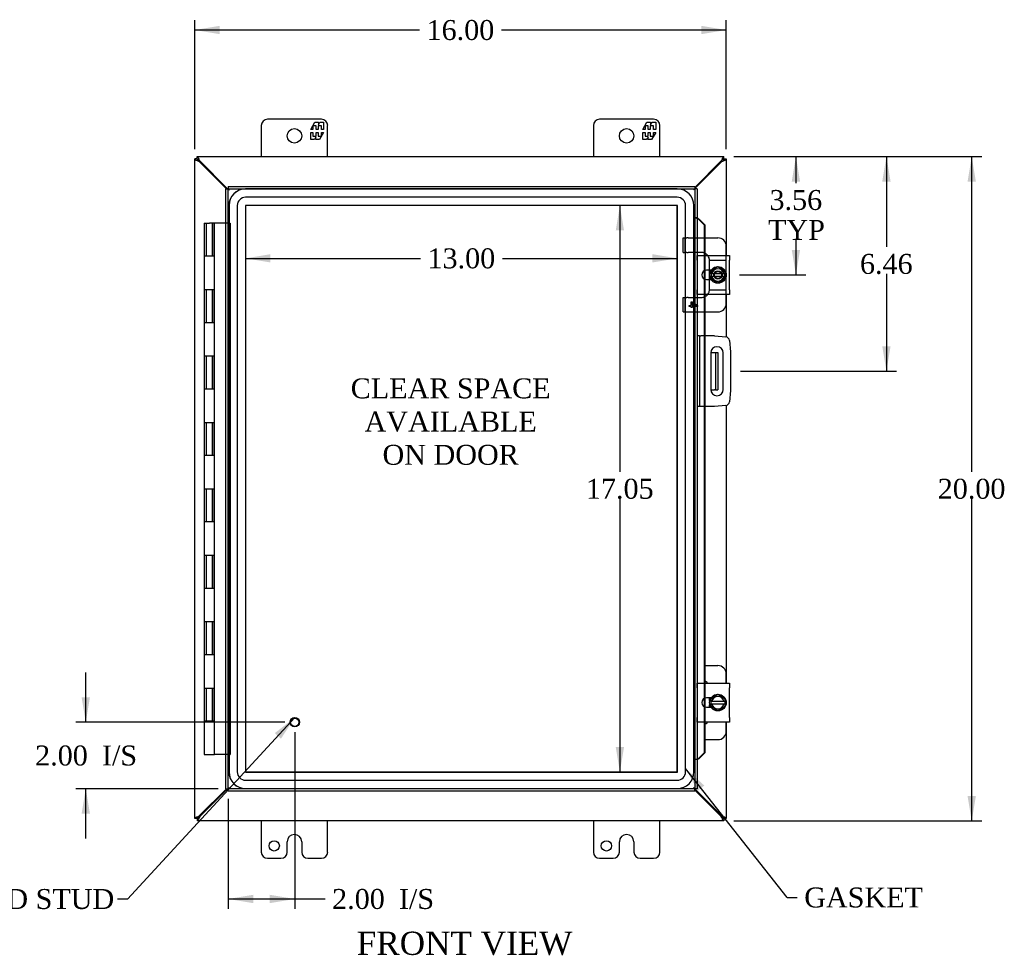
# Model space of a CAD drawing. Header units: inches. Extents: x 2 to 119, y 1 to 79.
# Tile 3 of 7: x 22 to 52, y 24 to 53. Entities that reach past the tile are written whole.
import ezdxf
from ezdxf.enums import TextEntityAlignment as Align

# ---------------------------------------------------------------- set-up
doc = ezdxf.new("R2010")
doc.units = ezdxf.units.IN
doc.header["$MEASUREMENT"] = 0
for name, color, linetype in [('COM40153-1', 7, 'CONTINUOUS'), ('COM40153-2', 7, 'CONTINUOUS'), ('COM42667', 7, 'CONTINUOUS'), ('COM42780', 7, 'CONTINUOUS'), ('COM48425', 7, 'CONTINUOUS'), ('COM70219', 7, 'CONTINUOUS'), ('COM71780-6', 7, 'CONTINUOUS'), ('DEFAULT', 7, 'CONTINUOUS'), ('FET07710', 7, 'CONTINUOUS'), ('HNG10620-16B', 7, 'CONTINUOUS'), ('HNG10620-16C', 7, 'CONTINUOUS'), ('SCC19011', 7, 'CONTINUOUS'), ('SPR20265', 7, 'CONTINUOUS'), ('STD21878', 7, 'CONTINUOUS'), ('WAF25035', 7, 'CONTINUOUS')]:
    doc.layers.add(name, color=color, linetype=linetype)
doc.styles.add('SEACAD_TIMES_NEW_ROMAN', font='times.ttf')

# ---------------------------------------------------------------- blocks, each defined once
blk = doc.blocks.new('SEANNOT_GROUP2')
at = {"layer": 'DEFAULT', "linetype": 'Continuous'}
blk.add_hatch(color=136, dxfattribs=at).paths.add_polyline_path([(30.254, 30.876), (30.67, 31.512), (30.07, 31.046)])
at = {"layer": 'DEFAULT', "color": 136, "linetype": 'Continuous'}
blk.add_line((25.632, 26.052), (25.332, 26.052), dxfattribs=at)
blk.add_lwpolyline([(25.632, 26.052), (30.67, 31.512)], dxfattribs=at)
at = {"layer": 'DEFAULT', "color": 136, "linetype": 'Continuous', "style": 'SEACAD_TIMES_NEW_ROMAN'}
for s, p in [('GROUND STUD', (18.767, 26.352)), ('DOOR', (18.767, 25.452))]:
    blk.add_text(s, height=0.6, dxfattribs=at).set_placement(p, align=Align.TOP_LEFT)
blk = doc.blocks.new('SEANNOT_GROUP3')
at = {"layer": 'DEFAULT', "linetype": 'Continuous'}
blk.add_hatch(color=136, dxfattribs=at).paths.add_polyline_path([(43, 29.467), (42.437, 29.978), (42.804, 29.312)])
at = {"layer": 'DEFAULT', "color": 136, "linetype": 'Continuous'}
blk.add_line((45.497, 26.098), (45.797, 26.098), dxfattribs=at)
blk.add_lwpolyline([(45.497, 26.098), (42.437, 29.978)], dxfattribs=at)
at = {"layer": 'DEFAULT', "color": 136, "linetype": 'Continuous', "style": 'SEACAD_TIMES_NEW_ROMAN'}
blk.add_text('GASKET', height=0.6, dxfattribs=at).set_placement((46.007, 26.398), align=Align.TOP_LEFT)
blk = doc.blocks.new('GDIMGGROUP')
at = {"layer": 'DEFAULT', "linetype": 'Continuous'}
for points in [[(28.411, 52.338), (27.661, 52.213), (28.411, 52.088)], [(42.911, 52.338), (42.911, 52.088), (43.661, 52.213)]]:
    blk.add_hatch(color=136, dxfattribs=at).paths.add_polyline_path(points)
at = {"layer": 'DEFAULT', "color": 136, "linetype": 'Continuous'}
for p, q in [((27.661, 48.63), (27.661, 52.513)), ((43.661, 48.63), (43.661, 52.513)), ((34.428, 52.213), (27.661, 52.213)), ((43.661, 52.213), (36.895, 52.213))]:
    blk.add_line(p, q, dxfattribs=at)
at = {"layer": 'DEFAULT', "color": 136, "linetype": 'Continuous', "style": 'SEACAD_TIMES_NEW_ROMAN'}
blk.add_text('16.00', height=0.6, dxfattribs=at).set_placement((34.638, 52.513), align=Align.TOP_LEFT)
blk = doc.blocks.new('GDIMGGROUP1')
at = {"layer": 'DEFAULT', "linetype": 'Continuous'}
for points in [[(51.174, 47.652), (51.049, 48.402), (50.924, 47.652)], [(51.174, 29.152), (50.924, 29.152), (51.049, 28.402)]]:
    blk.add_hatch(color=136, dxfattribs=at).paths.add_polyline_path(points)
at = {"layer": 'DEFAULT', "color": 136, "linetype": 'Continuous'}
for p, q in [((43.889, 48.402), (51.349, 48.402)), ((51.049, 38.912), (51.049, 48.402)), ((51.049, 28.402), (51.049, 38.102)), ((43.889, 28.402), (51.349, 28.402))]:
    blk.add_line(p, q, dxfattribs=at)
at = {"layer": 'DEFAULT', "color": 136, "linetype": 'Continuous', "style": 'SEACAD_TIMES_NEW_ROMAN'}
blk.add_text('20.00', height=0.6, dxfattribs=at).set_placement((50.026, 38.702), align=Align.TOP_LEFT)
blk = doc.blocks.new('GDIMGGROUP2')
at = {"layer": 'DEFAULT', "linetype": 'Continuous'}
for points in [[(24.255, 32.122), (24.38, 31.372), (24.505, 32.122)], [(24.255, 28.622), (24.505, 28.622), (24.38, 29.372)]]:
    blk.add_hatch(color=136, dxfattribs=at).paths.add_polyline_path(points)
at = {"layer": 'DEFAULT', "color": 136, "linetype": 'Continuous'}
for p, q in [((24.38, 31.372), (24.38, 32.872)), ((30.37, 31.372), (24.08, 31.372)), ((28.37, 29.372), (24.08, 29.372)), ((24.38, 27.872), (24.38, 29.372))]:
    blk.add_line(p, q, dxfattribs=at)
at = {"layer": 'DEFAULT', "color": 136, "linetype": 'Continuous', "style": 'SEACAD_TIMES_NEW_ROMAN'}
for s, p in [('2.00', (22.855, 30.672)), ('I/S', (24.867, 30.672))]:
    blk.add_text(s, height=0.6, dxfattribs=at).set_placement(p, align=Align.TOP_LEFT)
blk = doc.blocks.new('GDIMGGROUP3')
at = {"layer": 'DEFAULT', "linetype": 'Continuous'}
for points in [[(29.42, 25.928), (29.42, 26.178), (28.67, 26.053)], [(29.92, 25.928), (30.67, 26.053), (29.92, 26.178)]]:
    blk.add_hatch(color=136, dxfattribs=at).paths.add_polyline_path(points)
at = {"layer": 'DEFAULT', "color": 136, "linetype": 'Continuous'}
for p, q in [((30.67, 31.072), (30.67, 25.753)), ((28.67, 29.072), (28.67, 25.753)), ((28.67, 26.053), (31.285, 26.053)), ((31.285, 26.053), (31.585, 26.053))]:
    blk.add_line(p, q, dxfattribs=at)
at = {"layer": 'DEFAULT', "color": 136, "linetype": 'Continuous', "style": 'SEACAD_TIMES_NEW_ROMAN'}
for s, p in [('I/S', (33.807, 26.353)), ('2.00', (31.795, 26.353))]:
    blk.add_text(s, height=0.6, dxfattribs=at).set_placement(p, align=Align.TOP_LEFT)
blk = doc.blocks.new('GDIMGGROUP16')
at = {"layer": 'DEFAULT', "linetype": 'Continuous'}
for points in [[(45.882, 47.652), (45.757, 48.402), (45.632, 47.652)], [(45.882, 45.59), (45.632, 45.59), (45.757, 44.84)]]:
    blk.add_hatch(color=136, dxfattribs=at).paths.add_polyline_path(points)
at = {"layer": 'DEFAULT', "color": 136, "linetype": 'Continuous'}
for p, q in [((43.889, 48.402), (46.057, 48.402)), ((45.757, 48.402), (45.757, 47.606)), ((45.757, 45.896), (45.757, 44.84)), ((44.057, 44.84), (46.057, 44.84))]:
    blk.add_line(p, q, dxfattribs=at)
at = {"layer": 'DEFAULT', "color": 136, "linetype": 'Continuous', "style": 'SEACAD_TIMES_NEW_ROMAN'}
for s, p in [('3.56', (44.961, 47.396)), ('TYP', (44.918, 46.496))]:
    blk.add_text(s, height=0.6, dxfattribs=at).set_placement(p, align=Align.TOP_LEFT)
blk = doc.blocks.new('GDIMGGROUP17')
at = {"layer": 'DEFAULT', "linetype": 'Continuous'}
for points in [[(48.606, 47.652), (48.481, 48.402), (48.356, 47.652)], [(48.606, 42.692), (48.356, 42.692), (48.481, 41.942)]]:
    blk.add_hatch(color=136, dxfattribs=at).paths.add_polyline_path(points)
at = {"layer": 'DEFAULT', "color": 136, "linetype": 'Continuous'}
for p, q in [((43.889, 48.402), (48.781, 48.402)), ((48.481, 48.402), (48.481, 45.682)), ((48.481, 44.872), (48.481, 41.942)), ((44.086, 41.942), (48.781, 41.942))]:
    blk.add_line(p, q, dxfattribs=at)
at = {"layer": 'DEFAULT', "color": 136, "linetype": 'Continuous', "style": 'SEACAD_TIMES_NEW_ROMAN'}
blk.add_text('6.46', height=0.6, dxfattribs=at).set_placement((47.685, 45.472), align=Align.TOP_LEFT)
blk = doc.blocks.new('GDIMGGROUP24')
at = {"layer": 'DEFAULT', "linetype": 'Continuous'}
for points in [[(29.94, 45.464), (29.19, 45.339), (29.94, 45.214)], [(41.438, 45.464), (41.438, 45.214), (42.188, 45.339)]]:
    blk.add_hatch(color=136, dxfattribs=at).paths.add_polyline_path(points)
at = {"layer": 'DEFAULT', "color": 136, "linetype": 'Continuous'}
for p, q in [((29.19, 45.339), (34.456, 45.339)), ((36.923, 45.339), (42.188, 45.339))]:
    blk.add_line(p, q, dxfattribs=at)
at = {"layer": 'DEFAULT', "color": 136, "linetype": 'Continuous', "style": 'SEACAD_TIMES_NEW_ROMAN'}
blk.add_text('13.00', height=0.6, dxfattribs=at).set_placement((34.666, 45.639), align=Align.TOP_LEFT)
blk = doc.blocks.new('GDIMGGROUP25')
at = {"layer": 'DEFAULT', "linetype": 'Continuous'}
for points in [[(40.333, 46.179), (40.583, 46.179), (40.458, 46.929)], [(40.333, 30.625), (40.458, 29.875), (40.583, 30.625)]]:
    blk.add_hatch(color=136, dxfattribs=at).paths.add_polyline_path(points)
at = {"layer": 'DEFAULT', "color": 136, "linetype": 'Continuous'}
for p, q in [((40.458, 46.929), (40.458, 38.912)), ((40.458, 38.102), (40.458, 29.875))]:
    blk.add_line(p, q, dxfattribs=at)
at = {"layer": 'DEFAULT', "color": 136, "linetype": 'Continuous', "style": 'SEACAD_TIMES_NEW_ROMAN'}
blk.add_text('17.05', height=0.6, dxfattribs=at).set_placement((39.435, 38.702), align=Align.TOP_LEFT)

msp = doc.modelspace()

# ---------------------------------------------------------------- linework, layer by layer
at = {"layer": 'COM40153-1', "color": 7}
for p, q in [((43.193, 42.505), (43.303, 42.505)), ((43.303, 42.505), (43.339, 42.505)), ((43.339, 42.505), (43.411, 42.505)), ((43.339, 42.505), (43.339, 41.38)), ((43.411, 42.505), (43.411, 41.38)), ((43.193, 41.38), (43.303, 41.38)), ((43.339, 41.38), (43.303, 41.38)), ((43.339, 41.38), (43.411, 41.38))]:
    msp.add_line(p, q, dxfattribs=at)
at = {"layer": 'COM40153-2', "color": 7}
for p, q in [((42.858, 43.005), (42.786, 43.005)), ((42.858, 43.005), (42.858, 40.88)), ((42.858, 43.005), (42.894, 43.005)), ((43.309, 43.005), (42.894, 43.005)), ((43.309, 43.005), (43.643, 42.975)), ((43.757, 42.862), (43.786, 42.528)), ((43.193, 42.492), (43.193, 41.392)), ((43.568, 41.392), (43.568, 42.492)), ((43.786, 42.528), (43.786, 41.357)), ((43.786, 41.357), (43.757, 41.023)), ((43.643, 40.909), (43.309, 40.88)), ((42.858, 40.88), (42.786, 40.88)), ((42.894, 40.88), (42.858, 40.88)), ((43.309, 40.88), (42.894, 40.88))]:
    msp.add_line(p, q, dxfattribs=at)
for centre, radius, start, end in [((43.633, 42.851), 0.125, 5, 85), ((43.38, 42.492), 0.188, 0, 180), ((43.38, 41.392), 0.188, 180, 0), ((43.633, 41.033), 0.125, 275, 355)]:
    msp.add_arc(centre, radius, start, end, dxfattribs=at)
at = {"layer": 'COM42667', "color": 7}
for p, q in [((42.787, 45.286), (42.787, 45.429)), ((42.787, 45.429), (43.757, 45.429)), ((43.757, 45.429), (43.757, 45.286)), ((42.787, 45.286), (42.787, 44.394)), ((43.757, 44.394), (43.757, 45.286)), ((43.201, 44.981), (43.062, 44.981)), ((43.062, 44.7), (43.201, 44.7)), ((42.787, 44.251), (42.787, 44.394)), ((43.757, 44.251), (42.787, 44.251)), ((43.757, 44.394), (43.757, 44.251)), ((42.787, 32.41), (42.787, 32.553)), ((42.787, 32.553), (43.757, 32.553)), ((42.787, 32.41), (42.787, 31.518)), ((43.757, 32.553), (43.757, 32.41)), ((43.757, 31.518), (43.757, 32.41)), ((43.201, 32.105), (43.062, 32.105)), ((43.062, 31.824), (43.201, 31.824)), ((42.787, 31.375), (42.787, 31.518)), ((43.757, 31.518), (43.757, 31.375)), ((43.757, 31.375), (42.787, 31.375))]:
    msp.add_line(p, q, dxfattribs=at)
for centre in [(43.062, 44.84), (43.062, 31.964)]:
    msp.add_arc(centre, 0.141, 90, 270, dxfattribs=at)
at = {"layer": 'COM42780', "color": 7}
for p, q in [((42.358, 45.955), (42.425, 45.955)), ((42.358, 45.518), (42.358, 45.955)), ((42.425, 45.518), (42.425, 45.955)), ((42.425, 45.955), (42.476, 45.955)), ((42.51, 45.955), (42.476, 45.955)), ((42.51, 45.955), (43.011, 45.955)), ((43.011, 45.955), (43.408, 45.955)), ((43.658, 45.429), (43.658, 45.705)), ((42.358, 45.518), (42.425, 45.518)), ((42.476, 45.518), (42.425, 45.518)), ((42.476, 45.518), (42.51, 45.518)), ((42.908, 45.518), (42.51, 45.518)), ((43.658, 45.333), (43.658, 45.429)), ((43.157, 45.285), (43.658, 45.285)), ((43.158, 45.268), (43.158, 45.28)), ((43.158, 45.137), (43.158, 45.268)), ((43.158, 44.981), (43.158, 45.137)), ((43.658, 45.285), (43.658, 45.333)), ((43.658, 45.28), (43.658, 45.285)), ((43.658, 45.137), (43.658, 45.28)), ((43.658, 44.896), (43.658, 45.137)), ((43.158, 44.906), (43.158, 44.981)), ((43.158, 44.857), (43.158, 44.906)), ((43.158, 44.771), (43.158, 44.84)), ((43.158, 44.7), (43.158, 44.771)), ((43.658, 44.543), (43.658, 44.84)), ((43.158, 44.543), (43.158, 44.7)), ((43.158, 44.412), (43.158, 44.543)), ((43.658, 44.4), (43.658, 44.543)), ((43.157, 44.395), (43.658, 44.395)), ((43.158, 44.4), (43.158, 44.412)), ((43.658, 44.395), (43.658, 44.4)), ((43.658, 44.347), (43.658, 44.395)), ((43.658, 44.251), (43.658, 44.347)), ((43.658, 43.975), (43.658, 44.251)), ((42.358, 44.162), (42.425, 44.162)), ((42.358, 43.725), (42.358, 44.162)), ((42.425, 43.725), (42.425, 44.162)), ((42.425, 44.162), (42.476, 44.162)), ((42.51, 44.162), (42.476, 44.162)), ((42.51, 44.162), (42.908, 44.162)), ((42.543, 43.89), (42.543, 43.921)), ((42.543, 43.921), (42.603, 43.921)), ((42.603, 43.89), (42.543, 43.89)), ((42.603, 43.921), (42.603, 44.03)), ((42.603, 44.03), (42.631, 44.03)), ((42.603, 43.857), (42.603, 43.89)), ((42.631, 44.03), (42.793, 43.915)), ((42.744, 43.921), (42.631, 44)), ((42.631, 44), (42.631, 43.921)), ((42.631, 43.921), (42.744, 43.921)), ((42.793, 43.89), (42.631, 43.89)), ((42.631, 43.89), (42.631, 43.857)), ((42.793, 43.915), (42.793, 43.89)), ((42.358, 43.725), (42.425, 43.725)), ((42.425, 43.725), (42.476, 43.725)), ((42.476, 43.725), (42.51, 43.725)), ((42.51, 43.725), (43.011, 43.725)), ((42.631, 43.857), (42.603, 43.857)), ((43.011, 43.725), (43.408, 43.725)), ((43.011, 33.079), (43.408, 33.079)), ((43.658, 32.553), (43.658, 32.829)), ((43.158, 32.03), (43.158, 32.105)), ((43.158, 31.824), (43.158, 31.895)), ((43.658, 31.099), (43.658, 31.375)), ((43.011, 30.849), (43.408, 30.849))]:
    msp.add_line(p, q, dxfattribs=at)
for radius in [0.195, 0.125, 0.106]:
    msp.add_circle((43.408, 44.84), radius, dxfattribs=at)
for centre, start, end in [((43.408, 45.705), 0, 90), ((42.908, 45.268), 65.6695, 90), ((42.908, 45.268), 39.9324, 65.6695), ((42.908, 45.268), 15.0028, 39.9324), ((42.908, 45.268), 3.8357, 15.0028), ((42.908, 45.268), 2.6763, 3.8357), ((42.908, 44.412), 270, 294.3305), ((42.908, 44.412), 294.3305, 320.0676), ((42.908, 44.412), 320.0676, 344.9972), ((42.908, 44.412), 344.9972, 356.1643), ((42.908, 44.412), 356.1643, 357.3237), ((43.408, 43.975), 270, 0), ((43.408, 32.829), 0, 90), ((42.908, 32.392), 39.9324, 65.6695), ((42.908, 31.536), 294.3305, 320.0676), ((43.408, 31.099), 270, 0)]:
    msp.add_arc(centre, 0.25, start, end, dxfattribs=at)
at = {"layer": 'COM48425', "color": 7}
for p, q in [((27.733, 48.33), (27.661, 48.33)), ((27.661, 28.474), (27.661, 48.33)), ((27.733, 48.402), (43.589, 48.402)), ((27.733, 48.33), (27.733, 48.402)), ((27.733, 48.33), (27.769, 48.294)), ((27.733, 48.33), (27.769, 48.294)), ((43.589, 48.33), (43.553, 48.294)), ((43.589, 48.33), (43.553, 48.294)), ((43.589, 48.33), (43.589, 48.402)), ((43.589, 48.33), (43.661, 48.33)), ((43.661, 48.33), (43.661, 45.429)), ((27.769, 48.268), (27.793, 48.252)), ((27.793, 48.252), (28.613, 47.433)), ((27.795, 48.294), (27.811, 48.27)), ((27.811, 48.27), (28.649, 47.433)), ((42.714, 47.473), (43.511, 48.27)), ((42.714, 47.437), (43.529, 48.252)), ((43.511, 48.27), (43.528, 48.294)), ((43.529, 48.252), (43.553, 48.268)), ((43.661, 44.251), (43.661, 42.973)), ((43.661, 40.912), (43.661, 32.553)), ((43.661, 31.375), (43.661, 28.474)), ((28.613, 29.372), (27.793, 28.552)), ((28.649, 29.372), (27.811, 28.534)), ((43.529, 28.552), (42.714, 29.367)), ((43.511, 28.534), (42.714, 29.331)), ((27.733, 28.474), (27.661, 28.474)), ((27.733, 28.474), (27.769, 28.51)), ((27.733, 28.474), (27.769, 28.51)), ((27.733, 28.474), (27.733, 28.402)), ((27.793, 28.552), (27.769, 28.536)), ((27.811, 28.534), (27.795, 28.51)), ((43.528, 28.51), (43.511, 28.534)), ((43.553, 28.536), (43.529, 28.552)), ((43.589, 28.474), (43.553, 28.51)), ((43.589, 28.474), (43.553, 28.51)), ((43.589, 28.474), (43.589, 28.402)), ((43.589, 28.474), (43.661, 28.474)), ((43.589, 28.402), (27.733, 28.402))]:
    msp.add_line(p, q, dxfattribs=at)
for points, knots in [([(27.661, 48.33), (27.661, 48.325), (27.664, 48.32), (27.675, 48.31), (27.683, 48.304), (27.703, 48.294), (27.715, 48.289), (27.741, 48.279), (27.755, 48.274), (27.769, 48.268)], [0, 0, 0, 0, 0.25, 0.25, 0.5, 0.5, 0.75, 0.75, 1, 1, 1, 1]), ([(27.733, 48.402), (27.739, 48.402), (27.744, 48.399), (27.754, 48.389), (27.759, 48.381), (27.769, 48.361), (27.774, 48.349), (27.785, 48.322), (27.79, 48.308), (27.795, 48.294)], [0, 0, 0, 0, 0.25, 0.25, 0.5, 0.5, 0.75, 0.75, 1, 1, 1, 1]), ([(27.733, 48.33), (27.733, 48.32), (27.737, 48.31), (27.75, 48.289), (27.76, 48.279), (27.769, 48.268)], [0, 0, 0, 0, 0.5, 0.5, 1, 1, 1, 1]), ([(27.733, 48.33), (27.739, 48.33), (27.744, 48.329), (27.754, 48.326), (27.759, 48.323), (27.769, 48.316), (27.774, 48.312), (27.785, 48.304), (27.79, 48.299), (27.795, 48.294)], [0, 0, 0, 0, 0.25, 0.25, 0.5, 0.5, 0.75, 0.75, 1, 1, 1, 1]), ([(43.528, 48.294), (43.533, 48.308), (43.538, 48.322), (43.548, 48.349), (43.553, 48.361), (43.563, 48.381), (43.569, 48.389), (43.579, 48.399), (43.584, 48.402), (43.589, 48.402)], [0, 0, 0, 0, 0.25, 0.25, 0.5, 0.5, 0.75, 0.75, 1, 1, 1, 1]), ([(43.528, 48.294), (43.533, 48.299), (43.538, 48.304), (43.548, 48.312), (43.553, 48.316), (43.563, 48.323), (43.569, 48.326), (43.579, 48.329), (43.584, 48.33), (43.589, 48.33)], [0, 0, 0, 0, 0.25, 0.25, 0.5, 0.5, 0.75, 0.75, 1, 1, 1, 1]), ([(43.553, 48.268), (43.567, 48.274), (43.582, 48.279), (43.608, 48.289), (43.62, 48.294), (43.64, 48.304), (43.648, 48.31), (43.658, 48.32), (43.661, 48.325), (43.661, 48.33)], [0, 0, 0, 0, 0.25, 0.25, 0.5, 0.5, 0.75, 0.75, 1, 1, 1, 1]), ([(43.553, 48.268), (43.563, 48.279), (43.572, 48.289), (43.585, 48.31), (43.589, 48.32), (43.589, 48.33)], [0, 0, 0, 0, 0.5, 0.5, 1, 1, 1, 1]), ([(27.769, 28.536), (27.755, 28.531), (27.741, 28.526), (27.715, 28.515), (27.703, 28.51), (27.683, 28.5), (27.675, 28.495), (27.664, 28.485), (27.661, 28.479), (27.661, 28.474)], [0, 0, 0, 0, 0.25, 0.25, 0.5, 0.5, 0.75, 0.75, 1, 1, 1, 1]), ([(27.769, 28.536), (27.76, 28.526), (27.75, 28.515), (27.737, 28.495), (27.733, 28.485), (27.733, 28.474)], [0, 0, 0, 0, 0.5, 0.5, 1, 1, 1, 1]), ([(27.795, 28.51), (27.79, 28.505), (27.785, 28.501), (27.774, 28.492), (27.769, 28.488), (27.759, 28.481), (27.754, 28.479), (27.744, 28.475), (27.739, 28.474), (27.733, 28.474)], [0, 0, 0, 0, 0.25, 0.25, 0.5, 0.5, 0.75, 0.75, 1, 1, 1, 1]), ([(27.795, 28.51), (27.79, 28.496), (27.785, 28.482), (27.774, 28.456), (27.769, 28.444), (27.759, 28.424), (27.754, 28.416), (27.744, 28.405), (27.739, 28.402), (27.733, 28.402)], [0, 0, 0, 0, 0.25, 0.25, 0.5, 0.5, 0.75, 0.75, 1, 1, 1, 1]), ([(43.589, 28.474), (43.584, 28.474), (43.579, 28.475), (43.569, 28.479), (43.563, 28.481), (43.553, 28.488), (43.548, 28.492), (43.538, 28.501), (43.533, 28.505), (43.528, 28.51)], [0, 0, 0, 0, 0.25, 0.25, 0.5, 0.5, 0.75, 0.75, 1, 1, 1, 1]), ([(43.589, 28.402), (43.584, 28.402), (43.579, 28.405), (43.569, 28.416), (43.563, 28.424), (43.553, 28.444), (43.548, 28.456), (43.538, 28.482), (43.533, 28.496), (43.528, 28.51)], [0, 0, 0, 0, 0.25, 0.25, 0.5, 0.5, 0.75, 0.75, 1, 1, 1, 1]), ([(43.661, 28.474), (43.661, 28.479), (43.658, 28.485), (43.648, 28.495), (43.64, 28.5), (43.62, 28.51), (43.608, 28.515), (43.582, 28.526), (43.567, 28.531), (43.553, 28.536)], [0, 0, 0, 0, 0.25, 0.25, 0.5, 0.5, 0.75, 0.75, 1, 1, 1, 1]), ([(43.589, 28.474), (43.589, 28.485), (43.585, 28.495), (43.572, 28.515), (43.563, 28.526), (43.553, 28.536)], [0, 0, 0, 0, 0.5, 0.5, 1, 1, 1, 1])]:
    msp.add_open_spline(points, degree=3, knots=knots, dxfattribs=at)
at = {"layer": 'COM70219', "color": 7}
for p, q in [((42.187, 47.428), (29.191, 47.428)), ((42.187, 47.427), (29.191, 47.427)), ((42.187, 47.178), (29.191, 47.178)), ((28.691, 46.928), (28.691, 29.876)), ((28.692, 46.928), (28.692, 29.876)), ((28.941, 46.928), (28.941, 29.876)), ((29.19, 46.928), (29.19, 29.876)), ((42.187, 46.929), (29.191, 46.929)), ((29.191, 46.928), (29.191, 29.876)), ((42.187, 46.928), (29.191, 46.928)), ((42.187, 29.876), (42.187, 46.928)), ((42.188, 29.876), (42.188, 46.928)), ((42.437, 29.876), (42.437, 46.928)), ((42.686, 29.876), (42.686, 46.928)), ((42.687, 29.876), (42.687, 46.928)), ((29.191, 29.876), (42.187, 29.876)), ((29.191, 29.875), (42.187, 29.875)), ((29.191, 29.626), (42.187, 29.626)), ((29.191, 29.377), (42.187, 29.377)), ((29.191, 29.376), (42.187, 29.376))]:
    msp.add_line(p, q, dxfattribs=at)
for centre, radius, start, end in [((29.191, 46.928), 0.5, 90, 180), ((29.191, 46.928), 0.499, 90, 180), ((42.187, 46.928), 0.5, 0, 90), ((42.187, 46.928), 0.499, 0, 90), ((29.191, 46.928), 0.25, 90, 180), ((42.187, 46.928), 0.25, 0, 90), ((29.191, 46.928), 0.001, 90, 180), ((42.187, 46.928), 0.001, 0, 90), ((29.191, 29.876), 0.5, 180, 270), ((29.191, 29.876), 0.499, 180, 270), ((29.191, 29.876), 0.25, 180, 270), ((29.191, 29.876), 0.001, 180, 270), ((42.187, 29.876), 0.5, 270, 0), ((42.187, 29.876), 0.001, 270, 360), ((42.187, 29.876), 0.25, 270, 0), ((42.187, 29.876), 0.499, 270, 0)]:
    msp.add_arc(centre, radius, start, end, dxfattribs=at)
at = {"layer": 'COM71780-6', "color": 7}
for p, q in [((28.598, 47.433), (28.67, 47.433)), ((28.598, 29.372), (28.598, 47.433)), ((28.67, 47.505), (28.67, 47.433)), ((28.67, 47.505), (42.714, 47.505)), ((28.67, 47.433), (42.714, 47.433)), ((28.67, 47.433), (28.706, 47.397)), ((28.67, 29.372), (28.67, 47.433)), ((28.67, 47.433), (28.706, 47.397)), ((42.714, 47.433), (42.678, 47.397)), ((42.714, 47.433), (42.678, 47.397)), ((42.714, 47.505), (42.714, 47.433)), ((42.714, 47.433), (42.714, 29.372)), ((42.786, 47.433), (42.714, 47.433)), ((42.786, 47.433), (42.786, 29.372)), ((42.786, 46.558), (42.714, 46.558)), ((42.799, 46.558), (42.786, 46.558)), ((42.829, 46.522), (42.999, 46.349)), ((42.829, 46.522), (42.841, 46.522)), ((42.841, 46.522), (43.011, 46.349)), ((42.999, 46.349), (42.999, 45.429)), ((43.011, 46.349), (42.999, 46.349)), ((43.011, 46.349), (43.011, 45.429)), ((42.999, 45.429), (42.999, 44.966)), ((43.011, 45.429), (43.011, 44.971)), ((42.999, 44.966), (42.999, 44.715)), ((43.011, 44.971), (43.011, 44.709)), ((42.999, 44.715), (42.999, 44.251)), ((43.011, 44.709), (43.011, 44.251)), ((42.999, 44.251), (42.999, 43.005)), ((43.011, 44.251), (43.011, 43.005)), ((42.999, 43.005), (42.999, 40.88)), ((43.011, 43.005), (43.011, 40.88)), ((42.999, 40.88), (42.999, 32.553)), ((43.011, 40.88), (43.011, 32.553)), ((42.999, 32.553), (42.999, 32.09)), ((43.011, 32.553), (43.011, 32.095)), ((42.999, 32.09), (42.999, 31.839)), ((43.011, 32.095), (43.011, 31.833)), ((42.999, 31.839), (42.999, 31.375)), ((43.011, 31.833), (43.011, 31.375)), ((42.999, 31.375), (42.999, 30.455)), ((43.011, 31.375), (43.011, 30.455)), ((42.786, 30.247), (42.714, 30.247)), ((42.786, 30.247), (42.799, 30.247)), ((42.999, 30.455), (42.829, 30.282)), ((42.829, 30.282), (42.841, 30.282)), ((43.011, 30.455), (42.841, 30.282)), ((43.011, 30.455), (42.999, 30.455)), ((28.598, 29.372), (28.67, 29.372)), ((28.67, 29.372), (28.706, 29.408)), ((28.67, 29.372), (28.706, 29.408)), ((42.714, 29.372), (28.67, 29.372)), ((28.67, 29.3), (28.67, 29.372)), ((42.714, 29.372), (42.678, 29.408)), ((42.714, 29.372), (42.678, 29.408)), ((42.714, 29.3), (42.714, 29.372)), ((42.786, 29.372), (42.714, 29.372)), ((42.714, 29.3), (28.67, 29.3))]:
    msp.add_line(p, q, dxfattribs=at)
for centre, radius, start, end in [((43.227, 47.609), 1.153, 245.7342, 249.3638), ((43.117, 46.791), 0.395, 216.3142, 223.0054), ((43.227, 29.196), 1.153, 110.6362, 114.2658), ((43.117, 30.013), 0.395, 136.9946, 143.6858), ((43.227, 29.196), 1.153, 109.542, 110.6362)]:
    msp.add_arc(centre, radius, start, end, dxfattribs=at)
for points in [[(42.82, 46.53), (42.813, 46.533), (42.813, 46.535), (42.818, 46.534)], [(42.818, 30.27), (42.813, 30.269), (42.813, 30.271), (42.82, 30.274)]]:
    msp.add_open_spline(points, degree=3, dxfattribs=at)
at = {"layer": 'FET07710', "color": 7}
for p, q in [((31.474, 49.527), (29.849, 49.527)), ((41.474, 49.527), (39.849, 49.527)), ((29.661, 49.34), (29.661, 48.402)), ((31.151, 49.222), (31.274, 49.434)), ((31.216, 49.222), (31.151, 49.222)), ((31.314, 49.328), (31.216, 49.328)), ((31.216, 49.328), (31.216, 49.222)), ((31.274, 49.434), (31.383, 49.434)), ((31.314, 49.222), (31.314, 49.328)), ((31.374, 49.222), (31.314, 49.222)), ((31.472, 49.328), (31.374, 49.328)), ((31.374, 49.328), (31.374, 49.222)), ((31.383, 49.434), (31.383, 49.357)), ((31.383, 49.357), (31.427, 49.434)), ((31.427, 49.434), (31.536, 49.434)), ((31.472, 49.222), (31.472, 49.328)), ((31.536, 49.222), (31.472, 49.222)), ((31.536, 49.434), (31.536, 49.222)), ((31.661, 48.402), (31.661, 49.34)), ((39.661, 49.34), (39.661, 48.402)), ((41.151, 49.222), (41.274, 49.434)), ((41.216, 49.222), (41.151, 49.222)), ((41.314, 49.328), (41.216, 49.328)), ((41.216, 49.328), (41.216, 49.222)), ((41.274, 49.434), (41.383, 49.434)), ((41.314, 49.222), (41.314, 49.328)), ((41.374, 49.222), (41.314, 49.222)), ((41.472, 49.328), (41.374, 49.328)), ((41.374, 49.328), (41.374, 49.222)), ((41.383, 49.434), (41.383, 49.357)), ((41.383, 49.357), (41.427, 49.434)), ((41.427, 49.434), (41.536, 49.434)), ((41.472, 49.222), (41.472, 49.328)), ((41.536, 49.222), (41.472, 49.222)), ((41.536, 49.434), (41.536, 49.222)), ((41.661, 48.402), (41.661, 49.34)), ((31.151, 48.912), (31.151, 49.125)), ((31.151, 49.125), (31.216, 49.125)), ((31.26, 48.912), (31.151, 48.912)), ((31.216, 49.125), (31.216, 49.019)), ((31.216, 49.019), (31.314, 49.019)), ((31.305, 48.99), (31.26, 48.912)), ((31.305, 48.912), (31.305, 48.99)), ((31.414, 48.912), (31.305, 48.912)), ((31.314, 49.019), (31.314, 49.125)), ((31.314, 49.125), (31.374, 49.125)), ((31.374, 49.125), (31.374, 49.019)), ((31.374, 49.019), (31.472, 49.019)), ((31.536, 49.125), (31.414, 48.912)), ((31.472, 49.019), (31.472, 49.125)), ((31.472, 49.125), (31.536, 49.125)), ((41.151, 48.912), (41.151, 49.125)), ((41.151, 49.125), (41.216, 49.125)), ((41.26, 48.912), (41.151, 48.912)), ((41.216, 49.125), (41.216, 49.019)), ((41.216, 49.019), (41.314, 49.019)), ((41.305, 48.99), (41.26, 48.912)), ((41.305, 48.912), (41.305, 48.99)), ((41.414, 48.912), (41.305, 48.912)), ((41.314, 49.019), (41.314, 49.125)), ((41.314, 49.125), (41.374, 49.125)), ((41.374, 49.125), (41.374, 49.019)), ((41.374, 49.019), (41.472, 49.019)), ((41.536, 49.125), (41.414, 48.912)), ((41.472, 49.019), (41.472, 49.125)), ((41.472, 49.125), (41.536, 49.125)), ((29.661, 28.402), (29.661, 27.465)), ((31.661, 27.465), (31.661, 28.402)), ((39.661, 28.402), (39.661, 27.465)), ((41.661, 27.465), (41.661, 28.402)), ((30.661, 27.995), (30.661, 27.995)), ((40.661, 27.995), (40.661, 27.995)), ((30.443, 27.465), (30.443, 27.777)), ((30.879, 27.777), (30.879, 27.465)), ((40.443, 27.465), (40.443, 27.777)), ((40.879, 27.777), (40.879, 27.465)), ((29.849, 27.277), (30.255, 27.277)), ((31.067, 27.277), (31.474, 27.277)), ((39.849, 27.277), (40.255, 27.277)), ((41.067, 27.277), (41.474, 27.277))]:
    msp.add_line(p, q, dxfattribs=at)
for centre, radius in [((30.661, 49.027), 0.219), ((40.661, 49.027), 0.219), ((30.052, 27.652), 0.156), ((40.052, 27.652), 0.156)]:
    msp.add_circle(centre, radius, dxfattribs=at)
for centre, radius, start, end in [((29.849, 49.34), 0.188, 90, 180), ((31.474, 49.34), 0.188, 0, 90), ((39.849, 49.34), 0.188, 90, 180), ((41.474, 49.34), 0.188, 0, 90), ((30.661, 27.777), 0.218, 90, 180), ((30.661, 27.777), 0.218, 0, 90), ((40.661, 27.777), 0.218, 90, 180), ((40.661, 27.777), 0.218, 0, 90), ((29.849, 27.465), 0.188, 180, 270), ((30.255, 27.465), 0.188, 270, 0), ((31.067, 27.465), 0.187, 180, 270), ((31.474, 27.465), 0.188, 270, 0), ((39.849, 27.465), 0.188, 180, 270), ((40.255, 27.465), 0.188, 270, 0), ((41.067, 27.465), 0.188, 180, 270), ((41.474, 27.465), 0.188, 270, 0)]:
    msp.add_arc(centre, radius, start, end, dxfattribs=at)
at = {"layer": 'HNG10620-16B', "color": 7}
for p, q in [((28.1, 45.402), (27.947, 45.402)), ((27.947, 45.402), (27.947, 44.402)), ((27.947, 44.402), (28.1, 44.402)), ((28.1, 43.402), (27.947, 43.402)), ((27.947, 43.402), (27.947, 42.402)), ((27.947, 42.402), (28.1, 42.402)), ((28.1, 41.402), (27.947, 41.402)), ((27.947, 41.402), (27.947, 40.402)), ((27.947, 40.402), (28.1, 40.402)), ((28.1, 39.402), (27.947, 39.402)), ((27.947, 39.402), (27.947, 38.402)), ((27.947, 38.402), (28.1, 38.402)), ((28.1, 37.402), (27.947, 37.402)), ((27.947, 37.402), (27.947, 36.402)), ((27.947, 36.402), (28.1, 36.402)), ((28.1, 35.402), (27.947, 35.402)), ((27.947, 35.402), (27.947, 34.402)), ((27.947, 34.402), (28.1, 34.402)), ((28.1, 33.402), (27.947, 33.402)), ((27.947, 33.402), (27.947, 32.402)), ((27.947, 32.402), (28.1, 32.402)), ((28.1, 31.402), (27.947, 31.402)), ((27.947, 31.402), (27.947, 30.402)), ((27.947, 30.402), (28.254, 30.402))]:
    msp.add_line(p, q, dxfattribs=at)
at = {"layer": 'HNG10620-16C', "color": 7}
for p, q in [((27.947, 46.402), (28.1, 46.402)), ((27.947, 46.402), (27.947, 45.402)), ((28.007, 46.402), (28.007, 45.402)), ((28.598, 46.402), (28.1, 46.402)), ((28.183, 46.402), (28.183, 45.402)), ((28.194, 45.402), (28.194, 46.402)), ((28.236, 46.402), (28.236, 45.402)), ((28.254, 45.402), (28.254, 46.402)), ((28.641, 46.402), (28.598, 46.402)), ((28.67, 46.402), (28.641, 46.402)), ((28.67, 46.402), (28.73, 46.402)), ((28.73, 46.402), (28.73, 30.402)), ((28.1, 45.402), (27.947, 45.402)), ((28.254, 45.402), (28.1, 45.402)), ((28.254, 44.402), (28.254, 45.402)), ((27.947, 44.402), (28.1, 44.402)), ((27.947, 44.402), (27.947, 43.402)), ((28.007, 44.402), (28.007, 43.402)), ((28.1, 44.402), (28.254, 44.402)), ((28.183, 44.402), (28.183, 43.402)), ((28.194, 43.402), (28.194, 44.402)), ((28.236, 44.402), (28.236, 43.402)), ((28.254, 43.402), (28.254, 44.402)), ((28.1, 43.402), (27.947, 43.402)), ((28.254, 43.402), (28.1, 43.402)), ((28.254, 42.402), (28.254, 43.402)), ((27.947, 42.402), (28.1, 42.402)), ((27.947, 42.402), (27.947, 41.402)), ((28.007, 42.402), (28.007, 41.402)), ((28.1, 42.402), (28.254, 42.402)), ((28.183, 42.402), (28.183, 41.402)), ((28.194, 41.402), (28.194, 42.402)), ((28.236, 42.402), (28.236, 41.402)), ((28.254, 41.402), (28.254, 42.402)), ((28.1, 41.402), (27.947, 41.402)), ((28.254, 41.402), (28.1, 41.402)), ((28.254, 40.402), (28.254, 41.402)), ((27.947, 40.402), (28.1, 40.402)), ((27.947, 40.402), (27.947, 39.402)), ((28.007, 40.402), (28.007, 39.402)), ((28.1, 40.402), (28.254, 40.402)), ((28.183, 40.402), (28.183, 39.402)), ((28.194, 39.402), (28.194, 40.402)), ((28.236, 40.402), (28.236, 39.402)), ((28.254, 39.402), (28.254, 40.402)), ((28.1, 39.402), (27.947, 39.402)), ((28.254, 39.402), (28.1, 39.402)), ((28.254, 38.402), (28.254, 39.402)), ((27.947, 38.402), (28.1, 38.402)), ((27.947, 38.402), (27.947, 37.402)), ((28.007, 38.402), (28.007, 37.402)), ((28.1, 38.402), (28.254, 38.402)), ((28.183, 38.402), (28.183, 37.402)), ((28.194, 37.402), (28.194, 38.402)), ((28.236, 38.402), (28.236, 37.402)), ((28.254, 37.402), (28.254, 38.402)), ((28.1, 37.402), (27.947, 37.402)), ((28.254, 37.402), (28.1, 37.402)), ((28.254, 36.402), (28.254, 37.402)), ((27.947, 36.402), (28.1, 36.402)), ((27.947, 36.402), (27.947, 35.402)), ((28.007, 36.402), (28.007, 35.402)), ((28.1, 36.402), (28.254, 36.402)), ((28.183, 36.402), (28.183, 35.402)), ((28.194, 35.402), (28.194, 36.402)), ((28.236, 36.402), (28.236, 35.402)), ((28.254, 35.402), (28.254, 36.402)), ((28.1, 35.402), (27.947, 35.402)), ((28.254, 35.402), (28.1, 35.402)), ((28.254, 34.402), (28.254, 35.402)), ((27.947, 34.402), (28.1, 34.402)), ((27.947, 34.402), (27.947, 33.402)), ((28.007, 34.402), (28.007, 33.402)), ((28.1, 34.402), (28.254, 34.402)), ((28.183, 34.402), (28.183, 33.402)), ((28.194, 33.402), (28.194, 34.402)), ((28.236, 34.402), (28.236, 33.402)), ((28.254, 33.402), (28.254, 34.402)), ((28.1, 33.402), (27.947, 33.402)), ((28.254, 33.402), (28.1, 33.402)), ((28.254, 32.402), (28.254, 33.402)), ((27.947, 32.402), (28.1, 32.402)), ((27.947, 32.402), (27.947, 31.402)), ((28.007, 32.402), (28.007, 31.402)), ((28.1, 32.402), (28.254, 32.402)), ((28.183, 32.402), (28.183, 31.402)), ((28.194, 31.402), (28.194, 32.402)), ((28.236, 32.402), (28.236, 31.402)), ((28.254, 31.402), (28.254, 32.402)), ((28.1, 31.402), (27.947, 31.402)), ((28.254, 31.402), (28.1, 31.402)), ((28.254, 30.402), (28.254, 31.402)), ((28.598, 30.402), (28.254, 30.402)), ((28.641, 30.402), (28.598, 30.402)), ((28.67, 30.402), (28.641, 30.402)), ((28.67, 30.402), (28.73, 30.402))]:
    msp.add_line(p, q, dxfattribs=at)
at = {"layer": 'SCC19011', "color": 7}
for p, q in [((43.408, 45.081), (43.193, 44.949)), ((43.623, 44.949), (43.408, 45.081)), ((43.193, 44.949), (43.193, 44.874)), ((43.193, 44.874), (43.193, 44.806)), ((43.214, 44.874), (43.193, 44.874)), ((43.193, 44.806), (43.193, 44.731)), ((43.193, 44.806), (43.214, 44.806)), ((43.224, 44.874), (43.214, 44.874)), ((43.214, 44.806), (43.224, 44.806)), ((43.592, 44.874), (43.224, 44.874)), ((43.224, 44.806), (43.592, 44.806)), ((43.603, 44.874), (43.592, 44.874)), ((43.592, 44.806), (43.603, 44.806)), ((43.623, 44.874), (43.603, 44.874)), ((43.603, 44.806), (43.623, 44.806)), ((43.623, 44.874), (43.623, 44.949)), ((43.623, 44.806), (43.623, 44.874)), ((43.623, 44.731), (43.623, 44.806)), ((43.193, 44.731), (43.408, 44.599)), ((43.408, 44.599), (43.623, 44.731)), ((43.408, 32.205), (43.193, 32.073)), ((43.193, 32.073), (43.193, 31.998)), ((43.623, 32.073), (43.408, 32.205)), ((43.623, 31.998), (43.623, 32.073)), ((43.193, 31.998), (43.193, 31.93)), ((43.214, 31.998), (43.193, 31.998)), ((43.193, 31.93), (43.193, 31.855)), ((43.193, 31.93), (43.214, 31.93)), ((43.193, 31.855), (43.408, 31.723)), ((43.224, 31.998), (43.214, 31.998)), ((43.214, 31.93), (43.224, 31.93)), ((43.592, 31.998), (43.224, 31.998)), ((43.224, 31.93), (43.592, 31.93)), ((43.408, 31.723), (43.623, 31.855)), ((43.603, 31.998), (43.592, 31.998)), ((43.592, 31.93), (43.603, 31.93)), ((43.623, 31.998), (43.603, 31.998)), ((43.603, 31.93), (43.623, 31.93)), ((43.623, 31.93), (43.623, 31.998)), ((43.623, 31.855), (43.623, 31.93))]:
    msp.add_line(p, q, dxfattribs=at)
for centre, start, end in [((43.408, 44.84), 10.4474, 169.5526), ((43.408, 44.84), 190.4474, 349.5526), ((43.408, 31.964), 10.4474, 169.5526), ((43.408, 31.964), 190.4474, 349.5526)]:
    msp.add_arc(centre, 0.187, start, end, dxfattribs=at)
at = {"layer": 'SPR20265', "color": 7}
msp.add_open_spline([(43.19, 44.981), (43.178, 44.962), (43.156, 44.916), (43.142, 44.837), (43.157, 44.755), (43.179, 44.714), (43.19, 44.699)], degree=3, knots=[0.95809881, 0.95809881, 0.95809881, 0.95809881, 0.9661238, 0.97598802, 0.98694613, 0.99365696, 0.99365696, 0.99365696, 0.99365696], dxfattribs=at)
at = {"layer": 'STD21878', "color": 7}
for radius in [0.141, 0.125]:
    msp.add_circle((30.67, 31.372), radius, dxfattribs=at)
at = {"layer": 'WAF25035', "color": 7}
for centre in [(43.408, 44.84), (43.408, 31.964)]:
    msp.add_circle(centre, 0.25, dxfattribs=at)

# ---------------------------------------------------------------- block references
at = {"layer": 'DEFAULT', "color": 7}
for name in ['GDIMGGROUP', 'GDIMGGROUP1', 'GDIMGGROUP16', 'GDIMGGROUP17', 'GDIMGGROUP25', 'GDIMGGROUP24', 'GDIMGGROUP2', 'SEANNOT_GROUP2', 'GDIMGGROUP3', 'SEANNOT_GROUP3']:
    msp.add_blockref(name, (0, 0), dxfattribs=at)

# ---------------------------------------------------------------- texts
at = {"layer": 'DEFAULT', "color": 7, "style": 'SEACAD_TIMES_NEW_ROMAN'}
msp.add_text('FRONT VIEW', height=0.7, dxfattribs=at).set_placement((32.537, 25.069), align=Align.TOP_LEFT)
at = {"layer": 'DEFAULT', "color": 7, "insert": (35.364, 41.725), "char_height": 0.6, "width": 6.18924, "attachment_point": 2}
msp.add_mtext('{\\fTimes New Roman|b0||i0||c0|p34;\\C7;\\H0.6;\\W1.;CLEAR SPACE \\P}{\\fTimes New Roman|b0||i0||c0|p34;\\C7;\\H0.6;\\W1.;AVAILABLE \\P}{\\fTimes New Roman|b0||i0||c0|p34;\\C7;\\H0.6;\\W1.;ON DOOR}', dxfattribs=at)

doc.saveas('drawing.dxf')
